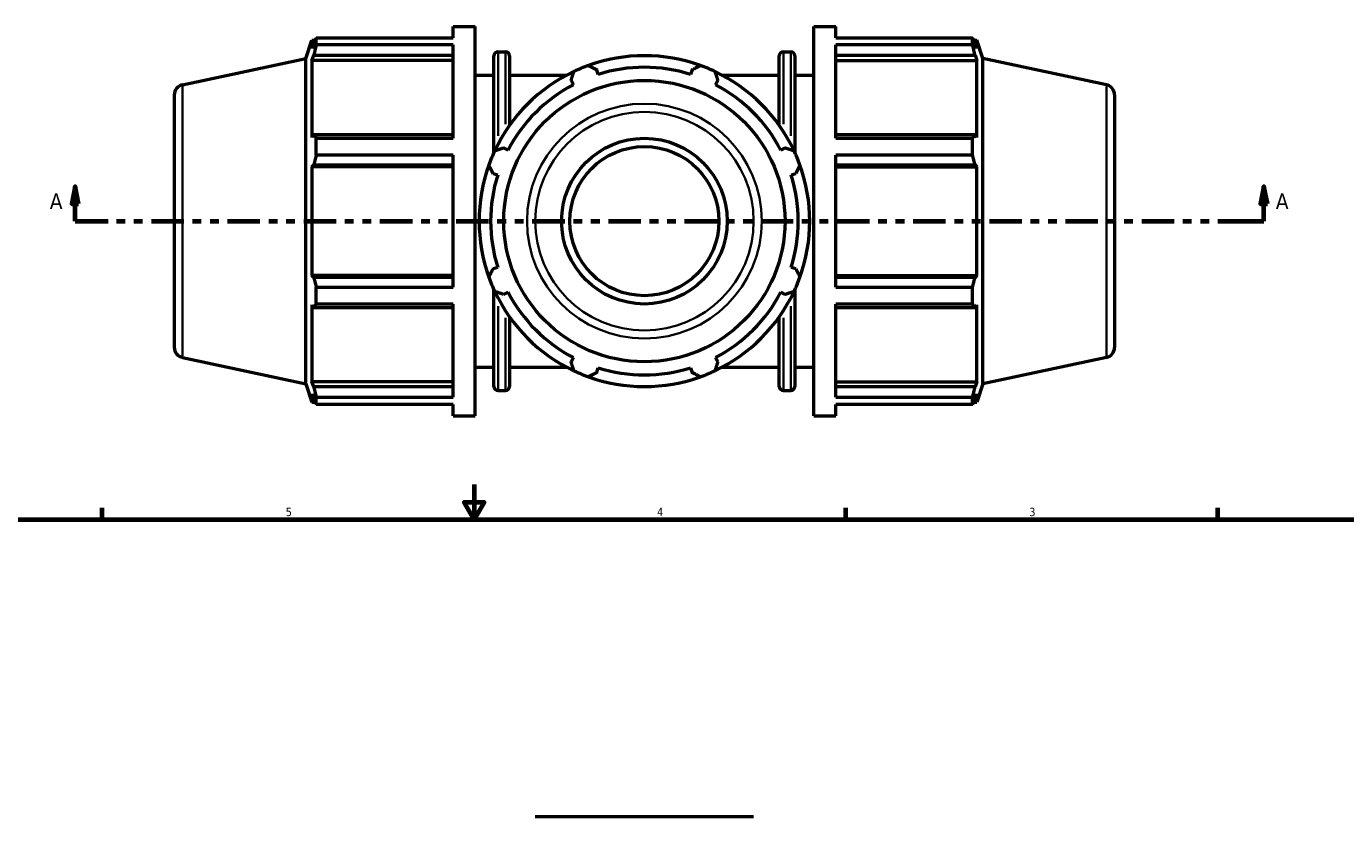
# Model space of a CAD drawing. Header units: inches. Extents: x 0.1 to 46.1, y -10.8 to 32.8.
# Tile 5 of 7: x 11.9 to 27, y 17.6 to 26.6. Entities that reach past the tile are written whole.
import ezdxf

# ---------------------------------------------------------------- set-up
doc = ezdxf.new("R2010")
doc.units = ezdxf.units.IN
doc.header["$MEASUREMENT"] = 0
doc.linetypes.add('DOUBLE_DASH_CHAIN', pattern=[1.2403, 0.6614, -0.0827, 0.1654, -0.0827, 0.1654, -0.0827])
for name, color, linetype, lineweight in [('Border (ANSI)', 7, 'Continuous', 70), ('Section Line (ANSI)', 7, 'DOUBLE_DASH_CHAIN', 70), ('Visible (ANSI)', 7, 'Continuous', 50), ('Visible Narrow (ANSI)', 7, 'Continuous', 35)]:
    doc.layers.add(name, color=color, linetype=linetype, lineweight=lineweight)
doc.styles.add('Label Text (ANSI)', font='tahoma.ttf')
doc.styles.add('Note Text (ANSI)', font='tahoma.ttf')

# ---------------------------------------------------------------- blocks, each defined once
blk = doc.blocks.new('Borders Default Border')
at = {"layer": 'Border (ANSI)'}
for p, q in [((12.75, 21), (12.75, 21.134)), ((21.25, 21), (21.25, 21.134)), ((25.5, 21), (25.5, 21.134))]:
    blk.add_line(p, q, dxfattribs=at)
at = {"layer": 'Border (ANSI)', "flags": 128}
for points in [[(17, 21.4), (17, 21), (16.885, 21.2), (17.115, 21.2), (17, 21)], [(0.5, 1), (0.5, 21), (33.5, 21), (33.5, 1), (0.5, 1)]]:
    blk.add_lwpolyline(points, dxfattribs=at)
at = {"layer": 'Border (ANSI)', "color": 5, "true_color": 0x0000ff, "char_height": 0.0945, "attachment_point": 7, "style": 'Note Text (ANSI)'}
for s, insert in [('5', (14.847, 21.038)), ('4', (19.092, 21.04)), ('3', (23.346, 21.038))]:
    blk.add_mtext(s, dxfattribs=dict(at, insert=insert))
blk = doc.blocks.new('2dTransSection0')
at = {"layer": 'Section Line (ANSI)', "linetype": 'Continuous'}
for p, q in [((12.44, 24.804), (12.4, 24.607)), ((12.44, 24.607), (12.44, 24.804)), ((12.479, 24.607), (12.44, 24.804)), ((26.028, 24.804), (25.989, 24.607)), ((26.028, 24.607), (26.028, 24.804)), ((26.068, 24.607), (26.028, 24.804)), ((12.4, 24.607), (12.479, 24.607)), ((12.44, 24.41), (12.44, 24.607)), ((25.989, 24.607), (26.068, 24.607)), ((26.028, 24.41), (26.028, 24.607)), ((12.44, 24.41), (12.816, 24.41)), ((25.652, 24.41), (26.028, 24.41))]:
    blk.add_line(p, q, dxfattribs=at)
at = {"layer": 'Section Line (ANSI)', "linetype": 'DOUBLE_DASH_CHAIN', "ltscale": 0.560662}
blk.add_line((12.44, 24.41), (26.028, 24.41), dxfattribs=at)
at = {"layer": 'Section Line (ANSI)', "linetype": 'Continuous', "flags": 128}
for points in [[(12.479, 24.607), (12.44, 24.804), (12.4, 24.607), (12.479, 24.607)], [(26.068, 24.607), (26.028, 24.804), (25.989, 24.607), (26.068, 24.607)]]:
    blk.add_lwpolyline(points, dxfattribs=at)
at = {"layer": 'Section Line (ANSI)'}
for points in [[(12.479, 24.607), (12.44, 24.804), (12.4, 24.607), (12.479, 24.607)], [(26.068, 24.607), (26.028, 24.804), (25.989, 24.607), (26.068, 24.607)]]:
    blk.add_solid(points, dxfattribs=at)
at = {"layer": 'Section Line (ANSI)', "char_height": 0.18, "attachment_point": 7, "style": 'Label Text (ANSI)'}
for insert in [(12.15, 24.548), (26.165, 24.548)]:
    blk.add_mtext('A', dxfattribs=dict(at, insert=insert))

msp = doc.modelspace()

# ---------------------------------------------------------------- linework, layer by layer
at = {"layer": 'Visible (ANSI)'}
for p, q in [((16.7599, 26.5034), (16.7599, 26.6348)), ((16.7599, 26.6348), (17.0119, 26.6348)), ((17.0119, 22.1848), (17.0119, 26.6348)), ((20.8819, 22.1848), (20.8819, 26.6348)), ((20.8819, 26.6348), (21.1339, 26.6348)), ((21.1339, 26.5034), (21.1339, 26.6348)), ((15.0769, 26.2677), (15.1455, 26.4791)), ((15.1455, 26.4791), (15.1455, 26.3833)), ((15.1455, 26.4791), (15.1835, 26.4791)), ((15.1672, 26.4469), (15.1455, 26.3833)), ((15.1961, 26.5034), (16.7599, 26.5034)), ((15.1961, 26.4229), (15.1961, 26.5034)), ((16.7599, 26.4229), (15.1961, 26.4229)), ((16.7599, 25.3574), (16.7599, 26.4229)), ((21.1339, 26.5034), (22.6976, 26.5034)), ((21.1339, 25.3574), (21.1339, 26.4229)), ((22.6976, 26.4229), (21.1339, 26.4229)), ((22.6976, 26.4229), (22.6976, 26.5034)), ((22.7102, 26.4791), (22.7482, 26.4791)), ((22.7482, 26.3833), (22.7265, 26.4469)), ((22.7482, 26.3833), (22.7482, 26.4791)), ((22.8169, 26.2677), (22.7482, 26.4791)), ((13.6656, 25.9677), (15.0769, 26.2677)), ((15.0769, 22.5519), (15.0769, 26.2677)), ((15.1455, 26.2453), (15.1672, 26.3045)), ((16.7599, 26.2453), (15.1455, 26.2453)), ((15.1455, 26.2453), (15.1455, 25.3653)), ((15.1672, 26.3045), (16.7599, 26.3045)), ((17.2269, 25.1932), (17.2269, 26.2982)), ((17.2742, 26.3456), (17.3587, 26.3456)), ((17.406, 26.2982), (17.406, 25.5043)), ((20.4877, 25.5043), (20.4877, 26.2982)), ((20.535, 26.3456), (20.6195, 26.3456)), ((20.6669, 26.2982), (20.6669, 25.1932)), ((21.1339, 26.3045), (22.7265, 26.3045)), ((21.1339, 26.2453), (22.7482, 26.2453)), ((22.7265, 26.3045), (22.7482, 26.2453)), ((22.7482, 25.3653), (22.7482, 26.2453)), ((22.8169, 22.5519), (22.8169, 26.2677)), ((24.2281, 25.9677), (22.8169, 26.2677)), ((18.4183, 26.0862), (18.4013, 26.1402)), ((19.4925, 26.1402), (19.4754, 26.0862)), ((17.0119, 26.0786), (17.2269, 26.0786)), ((17.406, 26.0786), (18.0595, 26.0786)), ((18.1091, 26.0192), (18.1352, 25.9689)), ((19.7585, 25.9689), (19.7846, 26.0192)), ((19.8342, 26.0786), (20.4877, 26.0786)), ((20.6669, 26.0786), (20.8819, 26.0786)), ((13.5719, 25.852), (13.5719, 22.9676)), ((24.3219, 25.852), (24.3219, 22.9676)), ((15.1672, 25.3961), (15.1455, 25.3653)), ((16.7599, 25.3961), (15.1672, 25.3961)), ((15.1961, 25.3574), (16.7599, 25.3574)), ((15.1961, 25.1632), (15.1961, 25.3574)), ((22.7265, 25.3961), (21.1339, 25.3961)), ((21.1339, 25.3574), (22.6976, 25.3574)), ((22.6976, 25.1632), (22.6976, 25.3574)), ((22.7482, 25.3653), (22.7265, 25.3961)), ((17.3878, 25.2214), (17.3375, 25.2476)), ((20.5562, 25.2476), (20.506, 25.2214)), ((15.1455, 25.032), (15.1672, 25.0521)), ((15.1672, 25.0521), (16.7599, 25.0521)), ((16.7599, 25.1632), (15.1961, 25.1632)), ((16.7599, 23.6564), (16.7599, 25.1632)), ((21.1339, 23.6564), (21.1339, 25.1632)), ((22.6976, 25.1632), (21.1339, 25.1632)), ((21.1339, 25.0521), (22.7265, 25.0521)), ((22.7265, 25.0521), (22.7482, 25.032)), ((16.7599, 25.032), (15.1455, 25.032)), ((15.1455, 25.032), (15.1455, 23.7876)), ((17.2164, 24.9554), (17.2705, 24.9384)), ((20.6232, 24.9384), (20.6773, 24.9554)), ((21.1339, 25.032), (22.7482, 25.032)), ((22.7482, 23.7876), (22.7482, 25.032)), ((17.2705, 23.8813), (17.2164, 23.8642)), ((20.6773, 23.8642), (20.6232, 23.8813)), ((16.7599, 23.7876), (15.1455, 23.7876)), ((15.1672, 23.7675), (15.1455, 23.7876)), ((16.7599, 23.7675), (15.1672, 23.7675)), ((21.1339, 23.7876), (22.7482, 23.7876)), ((22.7265, 23.7675), (21.1339, 23.7675)), ((22.7482, 23.7876), (22.7265, 23.7675)), ((15.1961, 23.6564), (16.7599, 23.6564)), ((15.1961, 23.4622), (15.1961, 23.6564)), ((17.2269, 22.5214), (17.2269, 23.6264)), ((17.3375, 23.572), (17.3878, 23.5982)), ((20.506, 23.5982), (20.5562, 23.572)), ((20.6669, 23.6264), (20.6669, 22.5214)), ((21.1339, 23.6564), (22.6976, 23.6564)), ((22.6976, 23.4622), (22.6976, 23.6564)), ((15.1455, 23.4543), (15.1455, 22.5744)), ((15.1455, 23.4543), (15.1672, 23.4235)), ((15.1672, 23.4235), (16.7599, 23.4235)), ((16.7599, 23.4622), (15.1961, 23.4622)), ((16.7599, 22.3967), (16.7599, 23.4622)), ((21.1339, 22.3967), (21.1339, 23.4622)), ((22.6976, 23.4622), (21.1339, 23.4622)), ((21.1339, 23.4235), (22.7265, 23.4235)), ((22.7265, 23.4235), (22.7482, 23.4543)), ((22.7482, 22.5744), (22.7482, 23.4543)), ((17.406, 23.3153), (17.406, 22.5214)), ((20.4877, 22.5214), (20.4877, 23.3153)), ((13.6656, 22.8519), (15.0769, 22.5519)), ((18.1352, 22.8507), (18.1091, 22.8004)), ((19.7846, 22.8004), (19.7585, 22.8507)), ((24.2281, 22.8519), (22.8169, 22.5519)), ((17.0119, 22.7411), (17.2269, 22.7411)), ((17.406, 22.7411), (18.0595, 22.7411)), ((18.4013, 22.6794), (18.4183, 22.7335)), ((19.4754, 22.7335), (19.4925, 22.6794)), ((19.8342, 22.7411), (20.4877, 22.7411)), ((20.6669, 22.7411), (20.8819, 22.7411)), ((15.0769, 22.5519), (15.1455, 22.3406)), ((16.7599, 22.5744), (15.1455, 22.5744)), ((15.1672, 22.5152), (15.1455, 22.5744)), ((16.7599, 22.5152), (15.1672, 22.5152)), ((17.2742, 22.4741), (17.3587, 22.4741)), ((20.535, 22.4741), (20.6195, 22.4741)), ((21.1339, 22.5744), (22.7482, 22.5744)), ((22.7265, 22.5152), (21.1339, 22.5152)), ((22.7482, 22.5744), (22.7265, 22.5152)), ((22.8169, 22.5519), (22.7482, 22.3406)), ((15.1455, 22.4363), (15.1455, 22.3406)), ((15.1455, 22.4363), (15.1672, 22.3727)), ((15.1455, 22.3406), (15.1835, 22.3406)), ((15.1961, 22.3967), (16.7599, 22.3967)), ((15.1961, 22.3162), (15.1961, 22.3967)), ((21.1339, 22.3967), (22.6976, 22.3967)), ((22.6976, 22.3162), (22.6976, 22.3967)), ((22.7102, 22.3406), (22.7482, 22.3406)), ((22.7265, 22.3727), (22.7482, 22.4363)), ((22.7482, 22.3406), (22.7482, 22.4363)), ((16.7599, 22.3162), (15.1961, 22.3162)), ((16.7599, 22.1848), (16.7599, 22.3162)), ((16.7599, 22.1848), (17.0119, 22.1848)), ((20.8819, 22.1848), (21.1339, 22.1848)), ((21.1339, 22.1848), (21.1339, 22.3162)), ((22.6976, 22.3162), (21.1339, 22.3162)), ((17.6979, 17.606), (20.1958, 17.606))]:
    msp.add_line(p, q, dxfattribs=at)
for radius in [1.6078, 0.9469, 0.8522]:
    msp.add_circle((18.9469, 24.4098), radius, dxfattribs=at)
for centre, radius, start, end in [((17.2742, 26.2982), 0.0473, 90, 180), ((17.3587, 26.2982), 0.0473, 0, 90), ((18.9469, 24.4098), 1.89, 70.20802, 109.79198), ((20.535, 26.2982), 0.0473, 90, 180), ((20.6195, 26.2982), 0.0473, 0, 90), ((18.9469, 24.4098), 1.89, 115.20802, 154.79198), ((18.9469, 24.4098), 1.89, 109.79198, 115.20802), ((18.9469, 24.4098), 1.7577, 72.5, 107.5), ((18.9469, 24.4098), 1.89, 64.79198, 70.20802), ((18.9469, 24.4098), 1.89, 25.20802, 64.79198), ((13.6902, 25.852), 0.1183, 102, 180), ((18.9469, 24.4098), 1.7577, 117.5, 152.5), ((18.9469, 24.4098), 1.7577, 27.5, 62.5), ((24.2035, 25.852), 0.1183, 0, 78), ((18.9469, 24.4098), 1.89, 154.79198, 160.20802), ((18.9469, 24.4098), 1.89, 19.79198, 25.20802), ((18.9469, 24.4098), 1.89, 160.20802, 199.79198), ((18.9469, 24.4098), 1.89, 340.20802, 19.79198), ((18.9469, 24.4098), 1.7577, 162.5, 197.5), ((18.9469, 24.4098), 1.7577, 342.5, 17.5), ((18.9469, 24.4098), 1.89, 199.79198, 205.20802), ((18.9469, 24.4098), 1.89, 334.79198, 340.20802), ((18.9469, 24.4098), 1.89, 205.20802, 244.79198), ((18.9469, 24.4098), 1.7577, 207.5, 242.5), ((18.9469, 24.4098), 1.89, 295.20802, 334.79198), ((18.9469, 24.4098), 1.7577, 297.5, 332.5), ((13.6902, 22.9676), 0.1183, 180, 258), ((24.2035, 22.9676), 0.1183, 282, 0), ((18.9469, 24.4098), 1.89, 244.79198, 250.20802), ((18.9469, 24.4098), 1.89, 250.20802, 289.79198), ((18.9469, 24.4098), 1.7577, 252.5, 287.5), ((18.9469, 24.4098), 1.89, 289.79198, 295.20802), ((17.2742, 22.5214), 0.0473, 180, 270), ((17.3587, 22.5214), 0.0473, 270, 0), ((20.535, 22.5214), 0.0473, 180, 270), ((20.6195, 22.5214), 0.0473, 270, 0)]:
    msp.add_arc(centre, radius, start, end, dxfattribs=at)
for points, weights in [([(15.1672, 26.4469), (15.1811, 26.4746), (15.1961, 26.5034)], [1.0031237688, 1.00196971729, 1]), ([(15.1961, 26.4229), (15.1811, 26.3625), (15.1672, 26.3045)], [1, 1.00196971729, 1.0031237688]), ([(22.6976, 26.5034), (22.7126, 26.4746), (22.7265, 26.4469)], [1, 1.00196971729, 1.0031237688]), ([(22.7265, 26.3045), (22.7126, 26.3625), (22.6976, 26.4229)], [1.0031237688, 1.00196971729, 1]), ([(18.1091, 26.0192), (18.1251, 26.0685), (18.1419, 26.1198)], [1.00266706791, 1.00174160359, 1]), ([(18.3069, 26.1882), (18.355, 26.1637), (18.4013, 26.1402)], [1, 1.00174160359, 1.00266706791]), ([(19.4925, 26.1402), (19.5387, 26.1637), (19.5868, 26.1882)], [1.00266706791, 1.00174160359, 1]), ([(19.7518, 26.1198), (19.7686, 26.0685), (19.7846, 26.0192)], [1, 1.00174160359, 1.00266706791]), ([(15.1672, 25.3961), (15.1811, 25.3772), (15.1961, 25.3574)], [1.0031237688, 1.00196971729, 1]), ([(22.6976, 25.3574), (22.7126, 25.3772), (22.7265, 25.3961)], [1, 1.00196971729, 1.0031237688]), ([(17.2368, 25.2148), (17.2882, 25.2315), (17.3375, 25.2476)], [1, 1.00174160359, 1.00266706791]), ([(20.5562, 25.2476), (20.6055, 25.2315), (20.6569, 25.2148)], [1.00266706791, 1.00174160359, 1]), ([(15.1961, 25.1632), (15.1811, 25.1065), (15.1672, 25.0521)], [1, 1.00196971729, 1.0031237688]), ([(17.2164, 24.9554), (17.193, 25.0016), (17.1685, 25.0498)], [1.00266706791, 1.00174160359, 1]), ([(20.7252, 25.0498), (20.7008, 25.0016), (20.6773, 24.9554)], [1, 1.00174160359, 1.00266706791]), ([(22.7265, 25.0521), (22.7126, 25.1065), (22.6976, 25.1632)], [1.0031237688, 1.00196971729, 1]), ([(17.1685, 23.7698), (17.193, 23.818), (17.2164, 23.8642)], [1, 1.00174160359, 1.00266706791]), ([(20.6773, 23.8642), (20.7008, 23.818), (20.7252, 23.7698)], [1.00266706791, 1.00174160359, 1]), ([(15.1672, 23.7675), (15.1811, 23.7131), (15.1961, 23.6564)], [1.0031237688, 1.00196971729, 1]), ([(22.6976, 23.6564), (22.7126, 23.7131), (22.7265, 23.7675)], [1, 1.00196971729, 1.0031237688]), ([(17.3375, 23.572), (17.2882, 23.5881), (17.2368, 23.6048)], [1.00266706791, 1.00174160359, 1]), ([(20.6569, 23.6048), (20.6055, 23.5881), (20.5562, 23.572)], [1, 1.00174160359, 1.00266706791]), ([(15.1961, 23.4622), (15.1811, 23.4424), (15.1672, 23.4235)], [1, 1.00196971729, 1.0031237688]), ([(22.7265, 23.4235), (22.7126, 23.4424), (22.6976, 23.4622)], [1.0031237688, 1.00196971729, 1]), ([(18.1419, 22.6998), (18.1251, 22.7511), (18.1091, 22.8004)], [1, 1.00174160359, 1.00266706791]), ([(19.7846, 22.8004), (19.7686, 22.7511), (19.7518, 22.6998)], [1.00266706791, 1.00174160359, 1]), ([(18.4013, 22.6794), (18.355, 22.6559), (18.3069, 22.6315)], [1.00266706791, 1.00174160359, 1]), ([(19.5868, 22.6315), (19.5387, 22.6559), (19.4925, 22.6794)], [1, 1.00174160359, 1.00266706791]), ([(15.1672, 22.5152), (15.1811, 22.4571), (15.1961, 22.3967)], [1.0031237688, 1.00196971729, 1]), ([(22.6976, 22.3967), (22.7126, 22.4571), (22.7265, 22.5152)], [1, 1.00196971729, 1.0031237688]), ([(15.1961, 22.3162), (15.1811, 22.345), (15.1672, 22.3727)], [1, 1.00196971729, 1.0031237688]), ([(22.7265, 22.3727), (22.7126, 22.345), (22.6976, 22.3162)], [1.0031237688, 1.00196971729, 1])]:
    msp.add_rational_spline(points, weights, degree=2, dxfattribs=at)
at = {"layer": 'Visible Narrow (ANSI)'}
for p, q in [((17.2742, 26.3426), (17.2742, 25.3831)), ((17.3587, 25.5163), (17.3587, 26.3431)), ((20.535, 26.3431), (20.535, 25.5163)), ((20.6195, 25.3831), (20.6195, 26.3426)), ((13.6656, 22.8711), (13.6656, 25.9485)), ((24.2281, 22.8711), (24.2281, 25.9485)), ((17.2742, 23.4365), (17.2742, 22.477)), ((20.6195, 22.477), (20.6195, 23.4365)), ((17.3587, 22.4765), (17.3587, 23.3033)), ((20.535, 23.3033), (20.535, 22.4765))]:
    msp.add_line(p, q, dxfattribs=at)
for radius in [1.3415, 1.2489]:
    msp.add_circle((18.9469, 24.4098), radius, dxfattribs=at)

# ---------------------------------------------------------------- block references
msp.add_blockref('Borders Default Border', (0, 0))
at = {"layer": 'Section Line (ANSI)'}
msp.add_blockref('2dTransSection0', (0, 0), dxfattribs=at)

doc.saveas('drawing.dxf')
